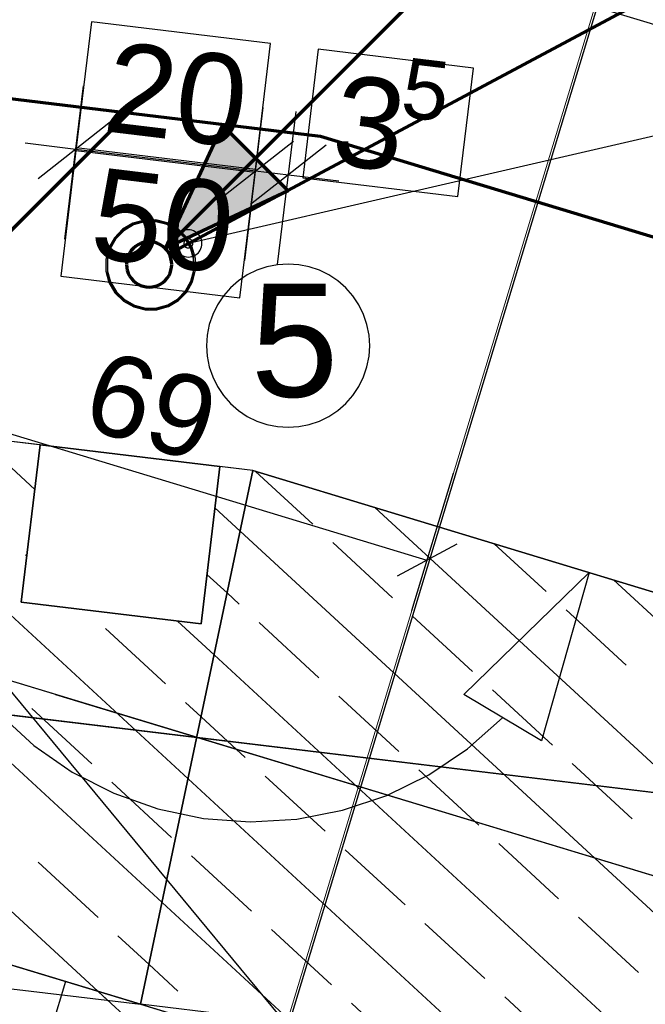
# Model space of a CAD drawing. Extents: x -779 to 790, y -208 to 633.
# Tile 166 of 232: x 131 to 145, y 367 to 389. Entities that reach past the tile are written whole.
import ezdxf
from ezdxf.lldxf.tags import DXFTag

# ---------------------------------------------------------------- set-up
doc = ezdxf.new("R2010")
doc.units = 0
doc.layers.get('0').update_dxf_attribs({"lineweight": 25})
for name, color, linetype, lineweight, true_color in [('01AFU Allgemein Bemaßung-A07F5V4RWF', 7, 'Continuous', 25, 0x848484), ('02 Raster Bemaßung', 7, 'Continuous', 25, 0x848484), ('02 Raster Gebäude-A07F5V4QWF', 7, 'Continuous', 25, 0x848484), ('20 Bodenplatte-A07F5V4PWF', 7, 'Continuous', 25, 0x848484), ('20 Fallrohre', 9, 'Continuous', 25, 0x808080), ('20 Fundament-A07F5V4OWF', 7, 'Continuous', 25, 0x848484), ('30 Baugrubenplanung', 7, 'Continuous', 25, 0x848484), ('S_Mass', 150, 'Continuous', 25, 0x007fff), ('S_Regenwasser_Grundleitung', 7, 'Continuous', 70, 0x0080ff), ('S_Schmutzwasser_Grundleitung', 7, 'Continuous', 70, 0x7f5f00)]:
    doc.layers.add(name, color=color, linetype=linetype, lineweight=lineweight, true_color=true_color)
for name, color, linetype, lineweight in [('02 Raster Gebäude-A07F5V53WF', 7, 'Continuous', 13), ('X_Allgemein', 7, 'Continuous', 25), ('X_Text', 7, 'Continuous', 25)]:
    doc.layers.add(name, color=color, linetype=linetype, lineweight=lineweight)
doc.styles.get("Standard").update_dxf_attribs({"font": 'arial.ttf'})
tags = doc.linetypes.add('Raster-A07F5V4TWF', pattern=[0.2, 0.1, -0.05, 0, -0.05]).pattern_tags.tags
tags[10:11] = [DXFTag(74, 4), DXFTag(75, 0), DXFTag(340, '0'), DXFTag(46, 1.0), DXFTag(50, 0.0), DXFTag(44, 0.0), DXFTag(45, 0.0)]
tags[8:9] = [DXFTag(74, 4), DXFTag(75, 0), DXFTag(340, '0'), DXFTag(46, 1.0), DXFTag(50, 0.0), DXFTag(44, 0.0), DXFTag(45, 0.0)]
tags[6:7] = [DXFTag(74, 4), DXFTag(75, 0), DXFTag(340, '0'), DXFTag(46, 1.0), DXFTag(50, 0.0), DXFTag(44, 0.0), DXFTag(45, 0.0)]
tags[4:5] = [DXFTag(74, 4), DXFTag(75, 0), DXFTag(340, '0'), DXFTag(46, 1.0), DXFTag(50, 0.0), DXFTag(44, 0.0), DXFTag(45, 0.0)]
tags = doc.linetypes.add('Raster-A07F5V57WF', pattern=[0.2, 0.1, -0.05, 0, -0.05]).pattern_tags.tags
tags[10:11] = [DXFTag(74, 4), DXFTag(75, 0), DXFTag(340, '0'), DXFTag(46, 1.0), DXFTag(50, 0.0), DXFTag(44, 0.0), DXFTag(45, 0.0)]
tags[8:9] = [DXFTag(74, 4), DXFTag(75, 0), DXFTag(340, '0'), DXFTag(46, 1.0), DXFTag(50, 0.0), DXFTag(44, 0.0), DXFTag(45, 0.0)]
tags[6:7] = [DXFTag(74, 4), DXFTag(75, 0), DXFTag(340, '0'), DXFTag(46, 1.0), DXFTag(50, 0.0), DXFTag(44, 0.0), DXFTag(45, 0.0)]
tags[4:5] = [DXFTag(74, 4), DXFTag(75, 0), DXFTag(340, '0'), DXFTag(46, 1.0), DXFTag(50, 0.0), DXFTag(44, 0.0), DXFTag(45, 0.0)]
tags = doc.linetypes.add('Wipeout_Contour-A07F5V4SWF', pattern=[1, 0, -1]).pattern_tags.tags
tags[6:7] = [DXFTag(74, 4), DXFTag(75, 0), DXFTag(340, '0'), DXFTag(46, 1.0), DXFTag(50, 0.0), DXFTag(44, 0.0), DXFTag(45, 0.0)]
tags[4:5] = [DXFTag(74, 4), DXFTag(75, 0), DXFTag(340, '0'), DXFTag(46, 1.0), DXFTag(50, 0.0), DXFTag(44, 0.0), DXFTag(45, 0.0)]

# ---------------------------------------------------------------- blocks, each defined once
blk = doc.blocks.new('Referenz-A07F5V4VWF', base_point=(-401.415, -176.34))
at = {"color": 0, "linetype": 'ByBlock', "lineweight": -2, "ltscale": 12.5}
for p, q in [((-144.353, 400.484), (134.01, 366.956)), ((136.486, 378.746), (22.826, 392.436)), ((134.01, 366.956), (67.862, 387.011)), ((67.862, 387.011), (134.01, 366.956)), ((131.79, 379.311), (67.862, 387.011)), ((131.372, 375.836), (131.79, 379.311)), ((131.372, 375.836), (131.79, 379.311)), ((131.79, 379.311), (135.762, 378.833)), ((136.488, 378.745), (134.01, 366.956)), ((134.01, 366.956), (136.488, 378.745)), ((135.762, 378.833), (135.344, 375.358)), ((135.762, 378.833), (135.344, 375.358)), ((136.488, 378.745), (135.762, 378.833)), ((209.519, 356.603), (136.486, 378.746)), ((202.636, 358.69), (136.488, 378.745)), ((135.344, 375.358), (131.372, 375.836)), ((135.344, 375.358), (131.372, 375.836)), ((132.347, 367.46), (116.825, 316.268)), ((141.918, 364.558), (132.347, 367.46)), ((202.636, 358.69), (134.01, 366.956)), ((134.01, 366.956), (464.718, 266.687))]:
    blk.add_line(p, q, dxfattribs=at)
at = {"layer": '01AFU Allgemein Bemaßung-A07F5V4RWF', "color": 0, "linetype": 'Wipeout_Contour-A07F5V4SWF', "lineweight": -2, "ltscale": 1.625}
for p, q in [((132.922, 388.653), (132.58, 385.816)), ((136.881, 388.176), (132.922, 388.653)), ((136.539, 385.339), (136.881, 388.176)), ((137.932, 388.049), (137.591, 385.212)), ((141.363, 387.636), (137.932, 388.049)), ((141.021, 384.799), (141.363, 387.636)), ((132.587, 385.873), (132.246, 383.036)), ((132.58, 385.816), (136.539, 385.339)), ((136.546, 385.396), (132.587, 385.873)), ((136.204, 382.559), (136.546, 385.396)), ((137.591, 385.212), (141.021, 384.799)), ((132.246, 383.036), (136.204, 382.559))]:
    blk.add_line(p, q, dxfattribs=at)
at = {"layer": '01AFU Allgemein Bemaßung-A07F5V4RWF', "color": 0, "lineweight": -2}
for p, q in [((132.338, 383.859), (132.746, 387.241)), ((136.31, 383.381), (136.717, 386.763)), ((133.412, 386.5), (131.743, 385.19)), ((137.036, 383.293), (137.443, 386.676)), ((131.46, 385.98), (132.577, 385.845)), ((132.577, 385.845), (136.549, 385.367)), ((135.715, 384.712), (137.384, 386.022)), ((138.109, 385.934), (136.44, 384.624)), ((136.549, 385.367), (137.275, 385.279)), ((137.275, 385.279), (138.392, 385.145))]:
    blk.add_line(p, q, dxfattribs=at)
at = {"layer": '02 Raster Bemaßung', "color": 0, "lineweight": -2}
for p, q in [((142.933, 385.136), (146.886, 398.175)), ((143.917, 376.493), (141.148, 373.798)), ((143.917, 376.493), (142.866, 372.774)), ((142.866, 372.774), (141.148, 373.798)), ((130.887, 373.37), (131.65, 372.674)), ((141.234, 372.602), (142.007, 373.286)), ((131.65, 372.674), (132.498, 372.086)), ((140.377, 372.027), (141.234, 372.602)), ((132.498, 372.086), (133.417, 371.616)), ((139.451, 371.57), (140.377, 372.027)), ((133.417, 371.616), (134.39, 371.271)), ((138.473, 371.241), (139.451, 371.57)), ((134.39, 371.271), (135.4, 371.059)), ((137.46, 371.044), (138.473, 371.241)), ((135.4, 371.059), (136.429, 370.983)), ((136.429, 370.983), (137.46, 371.044))]:
    blk.add_line(p, q, dxfattribs=at)
at = {"layer": '02 Raster Gebäude-A07F5V4QWF', "color": 0, "linetype": 'Raster-A07F5V4TWF', "lineweight": -2, "ltscale": 187.5}
for p, q in [((458.124, 274.957), (-306.446, 506.77)), ((-300.403, 425.325), (213.848, 363.383)), ((83.707, 189.82), (144.678, 390.893))]:
    blk.add_line(p, q, dxfattribs=at)
at = {"layer": '20 Bodenplatte-A07F5V4PWF', "color": 0, "lineweight": -2}
for p, q in [((136.486, 378.746), (22.826, 392.436)), ((131.79, 379.311), (131.372, 375.836)), ((135.762, 378.833), (131.79, 379.311)), ((135.344, 375.358), (135.762, 378.833)), ((209.519, 356.603), (136.486, 378.746)), ((131.372, 375.836), (135.344, 375.358))]:
    blk.add_line(p, q, dxfattribs=at)
at = {"layer": '20 Fundament-A07F5V4OWF', "color": 0, "lineweight": -2}
for p, q in [((131.79, 379.311), (-75.343, 404.261)), ((133.071, 367.24), (118.206, 380.947)), ((134.483, 369.204), (122.279, 380.457)), ((135.057, 371.939), (126.352, 379.966)), ((131.672, 378.326), (130.425, 379.476)), ((131.79, 379.311), (131.372, 375.836)), ((135.344, 375.358), (135.762, 378.833)), ((136.488, 378.745), (135.762, 378.833)), ((136.488, 378.745), (202.636, 358.69)), ((137.812, 377.561), (136.547, 378.727)), ((136.207, 377.409), (135.652, 377.92)), ((153.649, 364.59), (139.185, 377.928)), ((149.576, 365.081), (136.207, 377.409)), ((139.576, 375.934), (138.253, 377.155)), ((142.968, 376.072), (141.823, 377.128)), ((131.495, 376.857), (131.469, 376.88)), ((135.92, 376.041), (135.475, 376.451)), ((157.722, 364.1), (144.46, 376.328)), ((136.185, 375.797), (135.92, 376.041)), ((131.372, 375.836), (135.344, 375.358)), ((132.793, 375.659), (132.786, 375.666)), ((144.733, 374.444), (143.409, 375.665)), ((135.632, 374.674), (134.823, 375.42)), ((137.949, 374.17), (136.626, 375.39)), ((141.341, 374.307), (140.018, 375.527)), ((134.557, 374.032), (133.234, 375.253)), ((145.503, 365.571), (135.632, 374.674)), ((143.106, 372.68), (141.782, 373.9)), ((139.714, 372.542), (138.39, 373.763)), ((132.93, 372.268), (131.607, 373.488)), ((135.345, 373.306), (134.999, 373.625)), ((136.322, 372.405), (135.345, 373.306)), ((141.478, 370.915), (140.155, 372.136)), ((144.87, 371.053), (143.547, 372.273)), ((141.431, 366.062), (135.057, 371.939)), ((138.087, 370.778), (136.763, 371.998)), ((134.695, 370.64), (133.371, 371.861)), ((96.97, 371.417), (134.01, 366.956)), ((139.851, 369.151), (138.528, 370.371)), ((143.243, 369.288), (141.92, 370.508)), ((136.459, 369.013), (135.136, 370.234)), ((133.068, 368.876), (131.744, 370.096)), ((137.358, 366.552), (134.483, 369.204)), ((145.008, 367.661), (143.684, 368.881)), ((141.616, 367.524), (140.292, 368.744)), ((134.195, 367.836), (133.509, 368.469)), ((138.224, 367.386), (136.901, 368.606)), ((134.832, 367.249), (134.195, 367.836)), ((132.347, 367.46), (116.825, 316.268)), ((133.285, 367.043), (133.071, 367.24)), ((140.621, 360.279), (133.071, 367.24)), ((143.38, 365.896), (142.057, 367.117)), ((139.394, 366.307), (138.665, 366.979))]:
    blk.add_line(p, q, dxfattribs=at)
at = {"layer": '30 Baugrubenplanung', "color": 0, "lineweight": -2}
for q in [(489.954, 284.117), (319.714, 335.733)]:
    blk.add_line((138.963, 390.536), q, dxfattribs=at)
at = {"layer": '01AFU Allgemein Bemaßung-A07F5V4RWF', "color": 0, "linetype": 'ByBlock', "lineweight": -2, "ltscale": 1.625, "attachment_point": 1, "rotation": 353.1318}
for s, insert, char_height in [('{\\fArial;20}', (133.38, 388.233), 2.00026), ('{\\fArial;5}', (139.878, 387.877), 1.32017), ('{\\fArial;3}', (138.416, 387.509), 2.00026), ('{\\fArial;50}', (133.085, 385.448), 2.00026)]:
    blk.add_mtext(s, dxfattribs=dict(at, insert=insert, char_height=char_height))
blk = doc.blocks.new('Referenz-A07F5V59WF', base_point=(-759.499, -206.186))
at = {"layer": '02 Raster Gebäude-A07F5V53WF', "color": 0, "linetype": 'Raster-A07F5V57WF', "ltscale": 117.000008}
for p, q in [((458.011, 274.994), (-306.417, 506.754)), ((-300.374, 425.324), (213.781, 363.401)), ((83.667, 189.869), (144.624, 390.905))]:
    blk.add_line(p, q, dxfattribs=at)
at = {"layer": '20 Fallrohre', "color": 0, "linetype": 'Continuous', "lineweight": -2, "ltscale": 225.000015}
for p, q in [((133.612, 384.074), (133.43, 383.888)), ((133.837, 384.207), (133.612, 384.074)), ((133.852, 384.171), (133.637, 384.043)), ((134.088, 384.278), (133.837, 384.207)), ((134.094, 384.238), (133.852, 384.171)), ((134.349, 384.281), (134.088, 384.278)), ((134.344, 384.241), (134.094, 384.238)), ((134.587, 384.179), (134.344, 384.241)), ((134.602, 384.216), (134.349, 384.281)), ((134.805, 384.056), (134.587, 384.179)), ((134.829, 384.088), (134.602, 384.216)), ((135.016, 383.905), (134.829, 384.088)), ((133.43, 383.888), (133.302, 383.66)), ((133.462, 383.864), (133.339, 383.645)), ((133.637, 384.043), (133.462, 383.864)), ((134.985, 383.881), (134.805, 384.056)), ((135.112, 383.665), (134.985, 383.881)), ((135.149, 383.681), (135.016, 383.905)), ((133.302, 383.66), (133.237, 383.407)), ((133.339, 383.645), (133.276, 383.403)), ((135.18, 383.424), (135.112, 383.665)), ((135.219, 383.429), (135.149, 383.681)), ((135.183, 383.173), (135.18, 383.424)), ((135.222, 383.168), (135.219, 383.429)), ((133.237, 383.407), (133.24, 383.146)), ((133.276, 383.403), (133.279, 383.152)), ((133.24, 383.146), (133.31, 382.895)), ((133.279, 383.152), (133.347, 382.911)), ((135.12, 382.93), (135.183, 383.173)), ((135.158, 382.916), (135.222, 383.168)), ((133.31, 382.895), (133.443, 382.67)), ((133.347, 382.911), (133.475, 382.695)), ((134.998, 382.712), (135.12, 382.93)), ((135.03, 382.688), (135.158, 382.916)), ((133.443, 382.67), (133.63, 382.488)), ((133.475, 382.695), (133.654, 382.52)), ((134.822, 382.533), (134.998, 382.712)), ((134.847, 382.501), (135.03, 382.688)), ((133.63, 382.488), (133.857, 382.36)), ((133.654, 382.52), (133.872, 382.397)), ((133.857, 382.36), (134.11, 382.295)), ((133.872, 382.397), (134.115, 382.335)), ((134.115, 382.335), (134.365, 382.338)), ((134.365, 382.338), (134.607, 382.405)), ((134.371, 382.298), (134.622, 382.368)), ((134.607, 382.405), (134.822, 382.533)), ((134.622, 382.368), (134.847, 382.501)), ((134.11, 382.295), (134.371, 382.298))]:
    blk.add_line(p, q, dxfattribs=at)
for points in [[(134.192, 384.27), (134.044, 384.27), (134.192, 384.287)], [(134.194, 384.247), (134.192, 384.247), (134.192, 384.287)], [(134.194, 384.247), (134.194, 384.287), (134.192, 384.287)], [(134.194, 384.287), (134.192, 384.287), (134.192, 384.287)], [(134.324, 384.247), (134.194, 384.247), (134.194, 384.287)], [(134.344, 384.281), (134.214, 384.281), (134.194, 384.287)], [(133.612, 384.02), (133.553, 384.02), (133.612, 384.074)], [(133.637, 384.074), (133.612, 384.074), (133.637, 384.091)], [(133.637, 384.043), (133.612, 384.043), (133.612, 384.074)], [(133.637, 384.043), (133.637, 384.074), (133.612, 384.074)], [(133.709, 384.091), (133.637, 384.091), (133.743, 384.113)], [(133.637, 384.091), (133.743, 384.113), (133.671, 384.113)], [(133.637, 384.043), (133.709, 384.091), (133.637, 384.091)], [(133.743, 384.113), (133.671, 384.113), (133.743, 384.161)], [(133.762, 384.161), (133.743, 384.161), (133.762, 384.17)], [(133.762, 384.126), (133.743, 384.126), (133.743, 384.161)], [(133.762, 384.126), (133.762, 384.161), (133.743, 384.161)], [(133.743, 384.113), (133.762, 384.126), (133.743, 384.126)], [(133.858, 384.17), (133.762, 384.17), (133.885, 384.183)], [(133.762, 384.17), (133.885, 384.183), (133.79, 384.183)], [(133.762, 384.126), (133.858, 384.17), (133.762, 384.17)], [(133.885, 384.183), (133.79, 384.183), (133.885, 384.227)], [(133.899, 384.227), (133.885, 384.227), (133.899, 384.231)], [(133.899, 384.189), (133.885, 384.189), (133.885, 384.227)], [(133.899, 384.189), (133.899, 384.227), (133.885, 384.227)], [(133.885, 384.183), (133.899, 384.189), (133.885, 384.189)], [(134.036, 384.231), (133.899, 384.231), (134.036, 384.269)], [(134.036, 384.228), (133.899, 384.228), (133.899, 384.231)], [(134.036, 384.228), (134.036, 384.231), (133.899, 384.231)], [(133.899, 384.189), (134.036, 384.228), (133.899, 384.228)], [(134.044, 384.269), (134.036, 384.269), (134.044, 384.27)], [(134.044, 384.23), (134.036, 384.23), (134.036, 384.269)], [(134.044, 384.23), (134.044, 384.269), (134.036, 384.269)], [(134.036, 384.228), (134.044, 384.23), (134.036, 384.23)], [(134.192, 384.247), (134.044, 384.247), (134.044, 384.27)], [(134.192, 384.247), (134.192, 384.27), (134.044, 384.27)], [(134.044, 384.23), (134.192, 384.247), (134.044, 384.247)], [(134.192, 384.247), (134.194, 384.247), (134.192, 384.247)], [(134.344, 384.241), (134.324, 384.247), (134.194, 384.247)], [(134.344, 384.241), (134.344, 384.281), (134.214, 384.281)], [(134.349, 384.241), (134.344, 384.241), (134.344, 384.281)], [(134.349, 384.24), (134.349, 384.281), (134.344, 384.281)], [(134.349, 384.281), (134.344, 384.281), (134.344, 384.281)], [(134.349, 384.24), (134.349, 384.241), (134.344, 384.241)], [(134.433, 384.24), (134.349, 384.24), (134.349, 384.281)], [(134.492, 384.252), (134.408, 384.252), (134.349, 384.281)], [(134.492, 384.211), (134.433, 384.24), (134.349, 384.24)], [(134.492, 384.211), (134.492, 384.252), (134.408, 384.252)], [(134.502, 384.211), (134.492, 384.211), (134.492, 384.252)], [(134.503, 384.25), (134.492, 384.25), (134.492, 384.252)], [(134.503, 384.207), (134.503, 384.25), (134.492, 384.25)], [(134.503, 384.207), (134.502, 384.211), (134.492, 384.211)], [(134.564, 384.207), (134.503, 384.207), (134.503, 384.25)], [(134.633, 384.201), (134.572, 384.201), (134.503, 384.25)], [(134.633, 384.159), (134.564, 384.207), (134.503, 384.207)], [(134.633, 384.159), (134.633, 384.201), (134.572, 384.201)], [(134.647, 384.159), (134.633, 384.159), (134.633, 384.201)], [(134.65, 384.195), (134.635, 384.195), (134.633, 384.201)], [(134.65, 384.149), (134.647, 384.159), (134.633, 384.159)], [(134.65, 384.149), (134.65, 384.195), (134.635, 384.195)], [(134.697, 384.149), (134.65, 384.149), (134.65, 384.195)], [(134.764, 384.131), (134.717, 384.131), (134.65, 384.195)], [(134.764, 384.085), (134.697, 384.149), (134.65, 384.149)], [(134.764, 384.085), (134.764, 384.131), (134.717, 384.131)], [(134.781, 384.085), (134.764, 384.085), (134.764, 384.131)], [(134.787, 384.118), (134.769, 384.118), (134.764, 384.131)], [(134.787, 384.067), (134.781, 384.085), (134.764, 384.085)], [(134.787, 384.067), (134.787, 384.118), (134.769, 384.118)], [(134.825, 384.067), (134.787, 384.067), (134.787, 384.118)], [(134.883, 384.042), (134.844, 384.042), (134.787, 384.118)], [(134.883, 383.992), (134.825, 384.067), (134.787, 384.067)], [(133.432, 383.845), (133.399, 383.845), (133.432, 383.887)], [(133.483, 383.887), (133.432, 383.887), (133.497, 383.904)], [(133.432, 383.887), (133.497, 383.904), (133.446, 383.904)], [(133.432, 383.823), (133.483, 383.887), (133.432, 383.887)], [(133.497, 383.904), (133.446, 383.904), (133.497, 383.968)], [(133.526, 383.968), (133.497, 383.968), (133.526, 383.995)], [(133.526, 383.941), (133.497, 383.941), (133.497, 383.968)], [(133.526, 383.941), (133.526, 383.968), (133.497, 383.968)], [(133.497, 383.904), (133.526, 383.941), (133.497, 383.941)], [(133.585, 383.995), (133.526, 383.995), (133.612, 384.02)], [(133.526, 383.995), (133.612, 384.02), (133.553, 384.02)], [(133.526, 383.941), (133.585, 383.995), (133.526, 383.995)], [(133.612, 384.02), (133.637, 384.043), (133.612, 384.043)], [(134.883, 383.992), (134.883, 384.042), (134.844, 384.042)], [(134.9, 383.992), (134.883, 383.992), (134.883, 384.042)], [(134.91, 384.021), (134.89, 384.021), (134.883, 384.042)], [(134.91, 383.962), (134.9, 383.992), (134.883, 383.992)], [(134.91, 383.962), (134.91, 384.021), (134.89, 384.021)], [(134.941, 383.962), (134.91, 383.962), (134.91, 384.021)], [(134.985, 383.94), (134.953, 383.94), (134.91, 384.021)], [(134.985, 383.881), (134.941, 383.962), (134.91, 383.962)], [(134.985, 383.881), (134.985, 383.94), (134.953, 383.94)], [(135.002, 383.881), (134.985, 383.881), (134.985, 383.94)], [(135.016, 383.905), (134.995, 383.905), (134.985, 383.94)], [(135.016, 383.833), (135.002, 383.881), (134.985, 383.881)], [(135.016, 383.833), (135.016, 383.905), (134.995, 383.905)], [(135.041, 383.833), (135.016, 383.833), (135.016, 383.905)], [(135.068, 383.827), (135.043, 383.827), (135.016, 383.905)], [(133.306, 383.585), (133.276, 383.585), (133.306, 383.665)], [(133.322, 383.665), (133.306, 383.665), (133.322, 383.708)], [(133.322, 383.594), (133.306, 383.594), (133.306, 383.665)], [(133.322, 383.594), (133.322, 383.665), (133.306, 383.665)], [(133.359, 383.708), (133.322, 383.708), (133.359, 383.773)], [(133.359, 383.691), (133.322, 383.691), (133.322, 383.708)], [(133.359, 383.691), (133.359, 383.708), (133.322, 383.708)], [(133.322, 383.594), (133.359, 383.691), (133.322, 383.691)], [(133.399, 383.773), (133.359, 383.773), (133.399, 383.845)], [(133.399, 383.764), (133.359, 383.764), (133.359, 383.773)], [(133.399, 383.764), (133.399, 383.773), (133.359, 383.773)], [(133.359, 383.691), (133.399, 383.764), (133.359, 383.764)], [(133.432, 383.823), (133.399, 383.823), (133.399, 383.845)], [(133.432, 383.823), (133.432, 383.845), (133.399, 383.845)], [(133.399, 383.764), (133.432, 383.823), (133.399, 383.823)], [(135.068, 383.755), (135.041, 383.833), (135.016, 383.833)], [(135.068, 383.755), (135.068, 383.827), (135.043, 383.827)], [(135.085, 383.755), (135.068, 383.755), (135.068, 383.827)], [(135.103, 383.775), (135.08, 383.775), (135.068, 383.827)], [(135.103, 383.679), (135.085, 383.755), (135.068, 383.755)], [(135.103, 383.679), (135.103, 383.775), (135.08, 383.775)], [(135.12, 383.679), (135.103, 383.679), (135.103, 383.775)], [(135.131, 383.714), (135.114, 383.714), (135.103, 383.775)], [(135.131, 383.618), (135.12, 383.679), (135.103, 383.679)], [(135.131, 383.618), (135.131, 383.714), (135.114, 383.714)], [(135.146, 383.618), (135.131, 383.618), (135.131, 383.714)], [(135.168, 383.632), (135.144, 383.632), (135.131, 383.714)], [(135.168, 383.484), (135.168, 383.632), (135.144, 383.632)], [(135.171, 383.484), (135.168, 383.484), (135.168, 383.632)], [(135.171, 383.621), (135.169, 383.621), (135.168, 383.632)], [(133.248, 383.407), (133.237, 383.407), (133.248, 383.465)], [(133.268, 383.465), (133.248, 383.465), (133.268, 383.561)], [(133.265, 383.095), (133.248, 383.095), (133.248, 383.465)], [(133.268, 383.026), (133.268, 383.465), (133.248, 383.465)], [(133.27, 383.561), (133.268, 383.561), (133.27, 383.568)], [(133.27, 383.026), (133.268, 383.026), (133.268, 383.561)], [(133.27, 383.017), (133.27, 383.561), (133.268, 383.561)], [(133.276, 383.568), (133.27, 383.568), (133.276, 383.585)], [(133.276, 383.403), (133.27, 383.403), (133.27, 383.568)], [(133.276, 383.403), (133.276, 383.568), (133.27, 383.568)], [(133.306, 383.55), (133.276, 383.55), (133.276, 383.585)], [(133.306, 383.55), (133.306, 383.585), (133.276, 383.585)], [(133.276, 383.403), (133.306, 383.55), (133.276, 383.55)], [(133.306, 383.55), (133.322, 383.594), (133.306, 383.594)], [(135.168, 383.484), (135.146, 383.618), (135.131, 383.618)], [(135.171, 383.473), (135.171, 383.484), (135.168, 383.484)], [(135.171, 383.473), (135.171, 383.621), (135.169, 383.621)], [(135.18, 383.473), (135.171, 383.473), (135.171, 383.621)], [(135.189, 383.559), (135.175, 383.559), (135.171, 383.621)], [(135.189, 383.324), (135.18, 383.473), (135.171, 383.473)], [(135.189, 383.324), (135.189, 383.559), (135.175, 383.559)], [(135.191, 383.015), (135.189, 383.015), (135.189, 383.559)], [(135.191, 383.55), (135.189, 383.55), (135.189, 383.559)], [(135.191, 383.015), (135.191, 383.55), (135.189, 383.55)], [(135.211, 383.11), (135.191, 383.11), (135.191, 383.55)], [(135.211, 383.481), (135.194, 383.481), (135.191, 383.55)], [(135.211, 383.11), (135.211, 383.481), (135.194, 383.481)], [(135.222, 383.168), (135.211, 383.168), (135.211, 383.481)], [(135.222, 383.381), (135.214, 383.381), (135.211, 383.481)], [(133.237, 383.251), (133.23, 383.251), (133.237, 383.407)], [(133.237, 383.195), (133.237, 383.251), (133.23, 383.251)], [(133.245, 383.195), (133.237, 383.195), (133.237, 383.407)], [(133.248, 383.095), (133.248, 383.407), (133.237, 383.407)], [(133.27, 383.252), (133.276, 383.403), (133.27, 383.403)], [(133.284, 383.017), (133.27, 383.017), (133.27, 383.252)], [(133.288, 383.102), (133.279, 383.102), (133.27, 383.252)], [(135.189, 383.173), (135.183, 383.173), (135.189, 383.324)], [(135.222, 383.168), (135.222, 383.381), (135.214, 383.381)], [(135.229, 383.325), (135.222, 383.325), (135.222, 383.381)], [(135.222, 383.168), (135.229, 383.325), (135.222, 383.325)], [(133.248, 383.095), (133.245, 383.195), (133.237, 383.195)], [(133.268, 383.026), (133.265, 383.095), (133.248, 383.095)], [(133.27, 383.017), (133.27, 383.026), (133.268, 383.026)], [(133.288, 382.955), (133.284, 383.017), (133.27, 383.017)], [(133.288, 382.955), (133.288, 383.102), (133.279, 383.102)], [(133.291, 382.955), (133.288, 382.955), (133.288, 383.102)], [(133.291, 383.092), (133.288, 383.092), (133.288, 383.102)], [(133.291, 382.944), (133.291, 383.092), (133.288, 383.092)], [(133.315, 382.944), (133.291, 382.944), (133.291, 383.092)], [(133.328, 382.957), (133.313, 382.957), (133.291, 383.092)], [(135.137, 382.884), (135.101, 382.884), (135.137, 382.982)], [(135.153, 382.982), (135.137, 382.982), (135.153, 383.026)], [(135.153, 382.911), (135.137, 382.911), (135.137, 382.982)], [(135.153, 382.911), (135.153, 382.982), (135.137, 382.982)], [(135.183, 383.026), (135.153, 383.026), (135.183, 383.173)], [(135.183, 382.991), (135.153, 382.991), (135.153, 383.026)], [(135.183, 382.991), (135.183, 383.026), (135.153, 383.026)], [(135.153, 382.911), (135.183, 382.991), (135.153, 382.991)], [(135.189, 383.008), (135.183, 383.008), (135.183, 383.173)], [(135.189, 383.008), (135.189, 383.173), (135.183, 383.173)], [(135.183, 382.991), (135.189, 383.008), (135.183, 383.008)], [(135.189, 383.008), (135.191, 383.015), (135.189, 383.015)], [(135.191, 383.015), (135.211, 383.11), (135.191, 383.11)], [(135.211, 383.11), (135.222, 383.168), (135.211, 383.168)], [(133.291, 382.944), (133.291, 382.955), (133.288, 382.955)], [(133.328, 382.862), (133.315, 382.944), (133.291, 382.944)], [(133.328, 382.862), (133.328, 382.957), (133.313, 382.957)], [(133.345, 382.862), (133.328, 382.862), (133.328, 382.957)], [(133.356, 382.897), (133.339, 382.897), (133.328, 382.957)], [(133.356, 382.801), (133.345, 382.862), (133.328, 382.862)], [(133.356, 382.801), (133.356, 382.897), (133.339, 382.897)], [(133.379, 382.801), (133.356, 382.801), (133.356, 382.897)], [(133.391, 382.82), (133.374, 382.82), (133.356, 382.897)], [(133.391, 382.749), (133.379, 382.801), (133.356, 382.801)], [(133.391, 382.749), (133.391, 382.82), (133.374, 382.82)], [(133.416, 382.749), (133.391, 382.749), (133.391, 382.82)], [(133.443, 382.742), (133.418, 382.742), (133.391, 382.82)], [(135.06, 382.753), (135.027, 382.753), (135.06, 382.812)], [(135.101, 382.812), (135.06, 382.812), (135.101, 382.884)], [(135.101, 382.803), (135.06, 382.803), (135.06, 382.812)], [(135.101, 382.803), (135.101, 382.812), (135.06, 382.812)], [(135.06, 382.731), (135.101, 382.803), (135.06, 382.803)], [(135.137, 382.867), (135.101, 382.867), (135.101, 382.884)], [(135.137, 382.867), (135.137, 382.884), (135.101, 382.884)], [(135.101, 382.803), (135.137, 382.867), (135.101, 382.867)], [(135.137, 382.867), (135.153, 382.911), (135.137, 382.911)], [(133.443, 382.67), (133.416, 382.749), (133.391, 382.749)], [(133.443, 382.67), (133.443, 382.742), (133.418, 382.742)], [(133.464, 382.67), (133.443, 382.67), (133.443, 382.742)], [(133.475, 382.695), (133.457, 382.695), (133.443, 382.742)], [(133.475, 382.636), (133.464, 382.67), (133.443, 382.67)], [(133.475, 382.636), (133.475, 382.695), (133.457, 382.695)], [(133.506, 382.636), (133.475, 382.636), (133.475, 382.695)], [(133.549, 382.614), (133.518, 382.614), (133.475, 382.695)], [(133.549, 382.555), (133.506, 382.636), (133.475, 382.636)], [(133.549, 382.555), (133.549, 382.614), (133.518, 382.614)], [(133.569, 382.555), (133.549, 382.555), (133.549, 382.614)], [(133.577, 382.584), (133.559, 382.584), (133.549, 382.614)], [(133.577, 382.533), (133.569, 382.555), (133.549, 382.555)], [(133.577, 382.533), (133.577, 382.584), (133.559, 382.584)], [(133.615, 382.533), (133.577, 382.533), (133.577, 382.584)], [(133.672, 382.508), (133.634, 382.508), (133.577, 382.584)], [(134.847, 382.533), (134.822, 382.533), (134.847, 382.556)], [(134.906, 382.556), (134.847, 382.556), (134.933, 382.581)], [(134.847, 382.556), (134.933, 382.581), (134.874, 382.581)], [(134.847, 382.501), (134.906, 382.556), (134.847, 382.556)], [(134.933, 382.581), (134.874, 382.581), (134.933, 382.635)], [(134.962, 382.635), (134.933, 382.635), (134.962, 382.672)], [(134.962, 382.608), (134.933, 382.608), (134.933, 382.635)], [(134.962, 382.608), (134.962, 382.635), (134.933, 382.635)], [(134.933, 382.581), (134.962, 382.608), (134.933, 382.608)], [(135.013, 382.672), (134.962, 382.672), (135.027, 382.689)], [(134.962, 382.672), (135.027, 382.689), (134.976, 382.689)], [(134.962, 382.608), (135.013, 382.672), (134.962, 382.672)], [(135.027, 382.689), (134.976, 382.689), (135.027, 382.753)], [(135.06, 382.731), (135.027, 382.731), (135.027, 382.753)], [(135.06, 382.731), (135.06, 382.753), (135.027, 382.753)], [(135.027, 382.689), (135.06, 382.731), (135.027, 382.731)], [(133.672, 382.458), (133.615, 382.533), (133.577, 382.533)], [(133.672, 382.458), (133.672, 382.508), (133.634, 382.508)], [(133.69, 382.458), (133.672, 382.458), (133.672, 382.508)], [(133.695, 382.491), (133.679, 382.491), (133.672, 382.508)], [(133.695, 382.445), (133.69, 382.458), (133.672, 382.458)], [(133.695, 382.445), (133.695, 382.491), (133.679, 382.491)], [(133.742, 382.445), (133.695, 382.445), (133.695, 382.491)], [(133.809, 382.426), (133.762, 382.426), (133.695, 382.491)], [(133.809, 382.381), (133.742, 382.445), (133.695, 382.445)], [(133.809, 382.381), (133.809, 382.426), (133.762, 382.426)], [(133.824, 382.381), (133.809, 382.381), (133.809, 382.426)], [(133.826, 382.417), (133.812, 382.417), (133.809, 382.426)], [(133.826, 382.374), (133.824, 382.381), (133.809, 382.381)], [(133.826, 382.374), (133.826, 382.417), (133.812, 382.417)], [(133.887, 382.374), (133.826, 382.374), (133.826, 382.417)], [(133.956, 382.369), (133.895, 382.369), (133.826, 382.417)], [(133.956, 382.326), (133.887, 382.374), (133.826, 382.374)], [(133.956, 382.326), (133.956, 382.369), (133.895, 382.369)], [(133.967, 382.326), (133.956, 382.326), (133.956, 382.369)], [(133.967, 382.365), (133.957, 382.365), (133.956, 382.369)], [(133.967, 382.324), (133.967, 382.365), (133.957, 382.365)], [(134.051, 382.324), (133.967, 382.324), (133.967, 382.365)], [(134.11, 382.336), (134.026, 382.336), (133.967, 382.365)], [(134.11, 382.295), (134.11, 382.336), (134.026, 382.336)], [(134.115, 382.295), (134.11, 382.295), (134.11, 382.336)], [(134.115, 382.335), (134.11, 382.335), (134.11, 382.336)], [(134.115, 382.295), (134.115, 382.335), (134.11, 382.335)], [(134.245, 382.295), (134.115, 382.295), (134.115, 382.335)], [(134.265, 382.329), (134.135, 382.329), (134.115, 382.335)], [(134.265, 382.289), (134.265, 382.329), (134.135, 382.329)], [(134.267, 382.289), (134.265, 382.289), (134.265, 382.329)], [(134.267, 382.289), (134.267, 382.329), (134.265, 382.329)], [(134.267, 382.329), (134.265, 382.329), (134.267, 382.329)], [(134.415, 382.329), (134.267, 382.329), (134.415, 382.346)], [(134.415, 382.306), (134.267, 382.306), (134.267, 382.329)], [(134.415, 382.306), (134.415, 382.329), (134.267, 382.329)], [(134.423, 382.346), (134.415, 382.346), (134.423, 382.348)], [(134.423, 382.307), (134.415, 382.307), (134.415, 382.346)], [(134.423, 382.307), (134.423, 382.346), (134.415, 382.346)], [(134.56, 382.348), (134.423, 382.348), (134.56, 382.387)], [(134.56, 382.345), (134.423, 382.345), (134.423, 382.348)], [(134.56, 382.345), (134.56, 382.348), (134.423, 382.348)], [(134.423, 382.307), (134.56, 382.345), (134.423, 382.345)], [(134.574, 382.387), (134.56, 382.387), (134.574, 382.393)], [(134.574, 382.349), (134.56, 382.349), (134.56, 382.387)], [(134.574, 382.349), (134.574, 382.387), (134.56, 382.387)], [(134.56, 382.345), (134.574, 382.349), (134.56, 382.349)], [(134.669, 382.393), (134.574, 382.393), (134.697, 382.406)], [(134.574, 382.393), (134.697, 382.406), (134.601, 382.406)], [(134.574, 382.349), (134.669, 382.393), (134.574, 382.393)], [(134.697, 382.406), (134.601, 382.406), (134.697, 382.449)], [(134.716, 382.449), (134.697, 382.449), (134.716, 382.462)], [(134.716, 382.414), (134.697, 382.414), (134.697, 382.449)], [(134.716, 382.414), (134.716, 382.449), (134.697, 382.449)], [(134.697, 382.406), (134.716, 382.414), (134.697, 382.414)], [(134.788, 382.462), (134.716, 382.462), (134.822, 382.485)], [(134.716, 382.462), (134.822, 382.485), (134.75, 382.485)], [(134.716, 382.414), (134.788, 382.462), (134.716, 382.462)], [(134.822, 382.485), (134.75, 382.485), (134.822, 382.533)], [(134.847, 382.501), (134.822, 382.501), (134.822, 382.533)], [(134.847, 382.501), (134.847, 382.533), (134.822, 382.533)], [(134.822, 382.485), (134.847, 382.501), (134.822, 382.501)], [(133.967, 382.324), (133.967, 382.326), (133.956, 382.326)], [(134.11, 382.295), (134.051, 382.324), (133.967, 382.324)], [(134.115, 382.295), (134.115, 382.295), (134.11, 382.295)], [(134.265, 382.289), (134.245, 382.295), (134.115, 382.295)], [(134.267, 382.289), (134.267, 382.289), (134.265, 382.289)], [(134.267, 382.289), (134.415, 382.306), (134.267, 382.306)], [(134.415, 382.306), (134.423, 382.307), (134.415, 382.307)]]:
    blk.add_solid(points, dxfattribs=at)
blk = doc.blocks.new('Maß-A07F5V8LWF', base_point=(126.436, 375.644))
at = {"color": 0, "linetype": 'ByBlock', "lineweight": -2, "ltscale": 0.25}
for p, q in [((127.677, 382.691), (126.758, 379.659)), ((127.758, 381.131), (126.436, 380.423)), ((127.097, 380.777), (140.336, 376.763)), ((140.916, 378.677), (139.996, 375.644)), ((140.997, 377.117), (139.674, 376.409))]:
    blk.add_line(p, q, dxfattribs=at)
at = {"color": 0, "linetype": 'ByBlock', "lineweight": -2, "ltscale": 0.25, "insert": (133.174, 381.442), "char_height": 1.8, "attachment_point": 1, "rotation": 343.1319}
blk.add_mtext('{\\fArial;69}', dxfattribs=at)
blk = doc.blocks.new('Maß-A07F5VB3WF', base_point=(109.726, 285.585))
at = {"color": 0, "linetype": 'ByBlock', "lineweight": -2, "ltscale": 0.25}
blk.add_line((179.033, 359.575), (132.134, 373.794), dxfattribs=at)
blk = doc.blocks.new('Einzeiliger Text-A07F5VDPWF', base_point=(136.439, 380.373))
at = {"color": 0, "lineweight": -2, "insert": (136.439, 382.873), "char_height": 2.5, "attachment_point": 1}
blk.add_mtext('{\\fArial;5}', dxfattribs=at)
blk = doc.blocks.new('Kreis-A07F5VDRWF', base_point=(135.464, 379.7))
at = {"color": 0, "linetype": 'ByBlock', "lineweight": -2, "ltscale": 0.25}
for p, q in [((136.801, 383.245), (136.578, 383.169)), ((137.032, 383.291), (136.801, 383.245)), ((137.268, 383.307), (137.032, 383.291)), ((137.503, 383.291), (137.268, 383.307)), ((137.735, 383.245), (137.503, 383.291)), ((137.958, 383.169), (137.735, 383.245)), ((136.366, 383.065), (136.17, 382.934)), ((136.578, 383.169), (136.366, 383.065)), ((138.169, 383.065), (137.958, 383.169)), ((138.366, 382.934), (138.169, 383.065)), ((135.993, 382.778), (135.837, 382.601)), ((136.17, 382.934), (135.993, 382.778)), ((138.543, 382.778), (138.366, 382.934)), ((138.699, 382.601), (138.543, 382.778)), ((135.837, 382.601), (135.706, 382.405)), ((138.83, 382.405), (138.699, 382.601)), ((135.706, 382.405), (135.602, 382.193)), ((138.934, 382.193), (138.83, 382.405)), ((135.602, 382.193), (135.526, 381.97)), ((139.01, 381.97), (138.934, 382.193)), ((135.526, 381.97), (135.48, 381.739)), ((139.056, 381.739), (139.01, 381.97)), ((135.48, 381.739), (135.464, 381.503)), ((139.071, 381.503), (139.056, 381.739)), ((135.464, 381.503), (135.48, 381.268)), ((139.056, 381.268), (139.071, 381.503)), ((135.48, 381.268), (135.526, 381.036)), ((139.01, 381.036), (139.056, 381.268)), ((135.526, 381.036), (135.602, 380.813)), ((138.934, 380.813), (139.01, 381.036)), ((135.602, 380.813), (135.706, 380.601)), ((138.83, 380.601), (138.934, 380.813)), ((135.706, 380.601), (135.837, 380.405)), ((138.699, 380.405), (138.83, 380.601)), ((135.837, 380.405), (135.993, 380.228)), ((138.543, 380.228), (138.699, 380.405)), ((135.993, 380.228), (136.17, 380.072)), ((138.366, 380.072), (138.543, 380.228)), ((136.17, 380.072), (136.366, 379.941)), ((136.366, 379.941), (136.578, 379.837)), ((137.958, 379.837), (138.169, 379.941)), ((138.169, 379.941), (138.366, 380.072)), ((136.578, 379.837), (136.801, 379.761)), ((136.801, 379.761), (137.032, 379.715)), ((137.503, 379.715), (137.735, 379.761)), ((137.735, 379.761), (137.958, 379.837)), ((137.032, 379.715), (137.268, 379.7)), ((137.268, 379.7), (137.503, 379.715))]:
    blk.add_line(p, q, dxfattribs=at)

msp = doc.modelspace()

# ---------------------------------------------------------------- linework, layer by layer
at = {"layer": 'S_Mass'}
for p, q in [((149.668, 387.126), (135.065, 383.761)), ((134.787, 383.876), (134.775, 383.839)), ((134.805, 383.911), (134.787, 383.876)), ((134.827, 383.944), (134.805, 383.911)), ((134.852, 383.974), (134.827, 383.944)), ((134.882, 383.999), (134.852, 383.974)), ((134.915, 384.021), (134.882, 383.999)), ((134.95, 384.039), (134.915, 384.021)), ((134.987, 384.051), (134.95, 384.039)), ((135.025, 384.059), (134.987, 384.051)), ((135.026, 383.854), (135.015, 383.848)), ((135.065, 384.061), (135.025, 384.059)), ((135.039, 383.858), (135.026, 383.854)), ((135.051, 383.861), (135.039, 383.858)), ((135.065, 383.861), (135.051, 383.861)), ((135.104, 384.059), (135.065, 384.061)), ((135.078, 383.861), (135.065, 383.861)), ((135.09, 383.858), (135.078, 383.861)), ((135.103, 383.854), (135.09, 383.858)), ((135.115, 383.848), (135.103, 383.854)), ((135.142, 384.051), (135.104, 384.059)), ((135.179, 384.039), (135.142, 384.051)), ((135.215, 384.021), (135.179, 384.039)), ((135.247, 383.999), (135.215, 384.021)), ((135.277, 383.974), (135.247, 383.999)), ((135.303, 383.944), (135.277, 383.974)), ((135.324, 383.911), (135.303, 383.944)), ((135.342, 383.876), (135.324, 383.911)), ((135.354, 383.839), (135.342, 383.876)), ((134.767, 383.801), (134.765, 383.761)), ((134.765, 383.761), (134.767, 383.722)), ((134.775, 383.839), (134.767, 383.801)), ((134.767, 383.722), (134.775, 383.684)), ((134.775, 383.684), (134.787, 383.647)), ((134.787, 383.647), (134.805, 383.611)), ((134.968, 383.787), (134.965, 383.774)), ((134.965, 383.774), (134.965, 383.761)), ((134.965, 383.761), (134.965, 383.748)), ((134.965, 383.748), (134.968, 383.736)), ((134.972, 383.8), (134.968, 383.787)), ((134.968, 383.736), (134.972, 383.723)), ((134.978, 383.811), (134.972, 383.8)), ((134.972, 383.723), (134.978, 383.711)), ((134.985, 383.822), (134.978, 383.811)), ((134.978, 383.711), (134.985, 383.701)), ((134.994, 383.832), (134.985, 383.822)), ((134.985, 383.701), (134.994, 383.691)), ((135.004, 383.841), (134.994, 383.832)), ((134.994, 383.691), (135.004, 383.682)), ((135.015, 383.848), (135.004, 383.841)), ((135.004, 383.682), (135.015, 383.675)), ((135.015, 383.675), (135.026, 383.669)), ((135.026, 383.669), (135.039, 383.665)), ((135.039, 383.665), (135.051, 383.662)), ((135.051, 383.662), (135.065, 383.661)), ((135.065, 383.661), (135.078, 383.662)), ((135.078, 383.662), (135.09, 383.665)), ((135.09, 383.665), (135.103, 383.669)), ((135.103, 383.669), (135.115, 383.675)), ((135.125, 383.841), (135.115, 383.848)), ((135.115, 383.675), (135.125, 383.682)), ((135.135, 383.832), (135.125, 383.841)), ((135.125, 383.682), (135.135, 383.691)), ((135.144, 383.822), (135.135, 383.832)), ((135.135, 383.691), (135.144, 383.701)), ((135.151, 383.811), (135.144, 383.822)), ((135.144, 383.701), (135.151, 383.711)), ((135.157, 383.8), (135.151, 383.811)), ((135.151, 383.711), (135.157, 383.723)), ((135.161, 383.787), (135.157, 383.8)), ((135.157, 383.723), (135.161, 383.736)), ((135.164, 383.774), (135.161, 383.787)), ((135.161, 383.736), (135.164, 383.748)), ((135.165, 383.761), (135.164, 383.774)), ((135.164, 383.748), (135.165, 383.761)), ((135.324, 383.611), (135.342, 383.647)), ((135.342, 383.647), (135.354, 383.684)), ((135.362, 383.801), (135.354, 383.839)), ((135.354, 383.684), (135.362, 383.722)), ((135.365, 383.761), (135.362, 383.801)), ((135.362, 383.722), (135.365, 383.761)), ((134.805, 383.611), (134.827, 383.579)), ((134.827, 383.579), (134.852, 383.549)), ((134.852, 383.549), (134.882, 383.523)), ((134.882, 383.523), (134.915, 383.502)), ((134.915, 383.502), (134.95, 383.484)), ((134.95, 383.484), (134.987, 383.472)), ((134.987, 383.472), (135.025, 383.464)), ((135.025, 383.464), (135.065, 383.461)), ((135.065, 383.461), (135.104, 383.464)), ((135.104, 383.464), (135.142, 383.472)), ((135.142, 383.472), (135.179, 383.484)), ((135.179, 383.484), (135.215, 383.502)), ((135.215, 383.502), (135.247, 383.523)), ((135.247, 383.523), (135.277, 383.549)), ((135.277, 383.549), (135.303, 383.579)), ((135.303, 383.579), (135.324, 383.611)), ((142.719, 359.901), (126.758, 379.159))]:
    msp.add_line(p, q, dxfattribs=at)
at = {"layer": 'S_Regenwasser_Grundleitung'}
for p, q in [((134.638, 383.534), (162.667, 398.497)), ((134.551, 383.652), (141.267, 390.368)), ((135.819, 386.371), (134.551, 383.652)), ((135.819, 386.371), (137.27, 384.92)), ((137.27, 384.92), (134.551, 383.652)), ((133.844, 383.652), (133.801, 383.603)), ((133.893, 383.695), (133.844, 383.652)), ((133.947, 383.731), (133.893, 383.695)), ((134.006, 383.76), (133.947, 383.731)), ((134.068, 383.781), (134.006, 383.76)), ((134.132, 383.794), (134.068, 383.781)), ((134.197, 383.798), (134.132, 383.794)), ((134.262, 383.794), (134.197, 383.798)), ((134.327, 383.781), (134.262, 383.794)), ((134.389, 383.76), (134.327, 383.781)), ((134.447, 383.731), (134.389, 383.76)), ((134.502, 383.695), (134.447, 383.731)), ((134.551, 383.652), (134.502, 383.695)), ((134.594, 383.603), (134.551, 383.652)), ((133.714, 383.428), (133.702, 383.364)), ((133.735, 383.49), (133.714, 383.428)), ((133.764, 383.548), (133.735, 383.49)), ((133.801, 383.603), (133.764, 383.548)), ((134.63, 383.548), (134.594, 383.603)), ((134.659, 383.49), (134.63, 383.548)), ((134.68, 383.428), (134.659, 383.49)), ((134.693, 383.364), (134.68, 383.428)), ((133.702, 383.364), (133.697, 383.298)), ((133.697, 383.298), (133.702, 383.233)), ((133.702, 383.233), (133.714, 383.169)), ((134.68, 383.169), (134.693, 383.233)), ((134.697, 383.298), (134.693, 383.364)), ((134.693, 383.233), (134.697, 383.298)), ((133.714, 383.169), (133.735, 383.107)), ((133.735, 383.107), (133.764, 383.048)), ((133.764, 383.048), (133.801, 382.994)), ((133.801, 382.994), (133.844, 382.945)), ((134.551, 382.945), (134.594, 382.994)), ((134.594, 382.994), (134.63, 383.048)), ((134.63, 383.048), (134.659, 383.107)), ((134.659, 383.107), (134.68, 383.169)), ((133.844, 382.945), (133.893, 382.902)), ((133.893, 382.902), (133.947, 382.865)), ((133.947, 382.865), (134.006, 382.836)), ((134.006, 382.836), (134.068, 382.815)), ((134.068, 382.815), (134.132, 382.803)), ((134.132, 382.803), (134.197, 382.798)), ((134.197, 382.798), (134.262, 382.803)), ((134.262, 382.803), (134.327, 382.815)), ((134.327, 382.815), (134.389, 382.836)), ((134.389, 382.836), (134.447, 382.865)), ((134.447, 382.865), (134.502, 382.902)), ((134.502, 382.902), (134.551, 382.945))]:
    msp.add_line(p, q, dxfattribs=at)
for points in [[(137.27, 384.92), (135.142, 384.92), (135.819, 386.371)], [(134.551, 383.652), (137.27, 384.92), (135.142, 384.92)]]:
    msp.add_solid(points, dxfattribs=at)
at = {"layer": 'S_Schmutzwasser_Grundleitung'}
for p, q in [((137.983, 386.127), (124.708, 387.726)), ((127.111, 380.012), (133.828, 386.729)), ((176.023, 374.594), (137.983, 386.127))]:
    msp.add_line(p, q, dxfattribs=at)

# ---------------------------------------------------------------- block references
at = {"color": 8, "lineweight": 25, "ltscale": 1250, "true_color": 0x808080}
msp.add_blockref('Referenz-A07F5V59WF', (-759.499, -206.186), dxfattribs=at)
at = {"color": 8, "lineweight": 25, "ltscale": 12.5, "true_color": 0x808080}
msp.add_blockref('Referenz-A07F5V4VWF', (-401.415, -176.34), dxfattribs=at)
at = {"layer": 'S_Mass', "ltscale": 0.25}
for name, p in [('Maß-A07F5V8LWF', (126.436, 375.644)), ('Maß-A07F5VB3WF', (109.726, 285.585))]:
    msp.add_blockref(name, p, dxfattribs=at)
at = {"layer": 'X_Allgemein', "ltscale": 0.25}
msp.add_blockref('Kreis-A07F5VDRWF', (135.464, 379.7), dxfattribs=at)
at = {"layer": 'X_Text', "ltscale": 0.25}
msp.add_blockref('Einzeiliger Text-A07F5VDPWF', (136.439, 380.373), dxfattribs=at)

doc.saveas('drawing.dxf')
